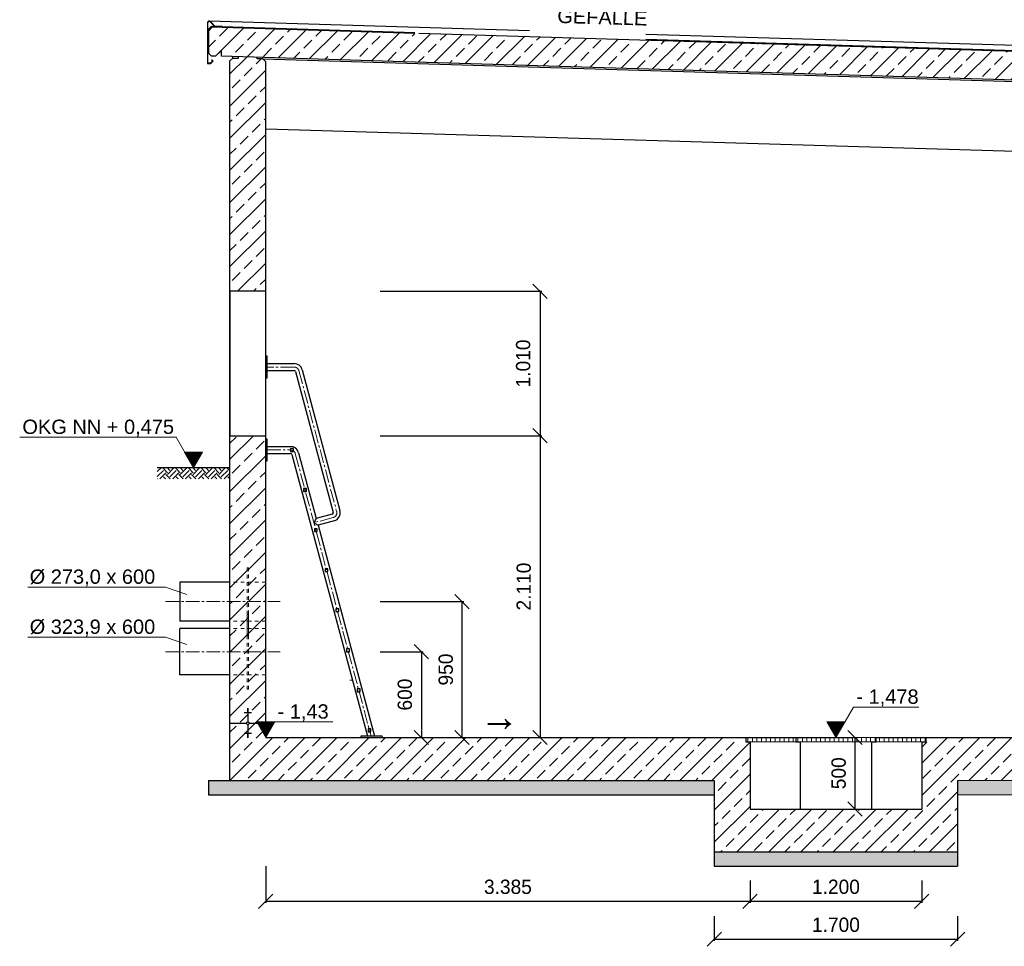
# Model space of a CAD drawing. Header units: millimetres. Extents: x -2065 to 128713, y -54195 to 32418.
# Tile 2 of 61: x -1469 to 5411, y -46287 to -39808. Entities that reach past the tile are written whole.
import ezdxf

# ---------------------------------------------------------------- set-up
doc = ezdxf.new("R2010")
doc.units = ezdxf.units.MM
doc.linetypes.add('JIS_02_1.0', pattern=[2, 1, -1])
doc.linetypes.add('MITTE2', pattern=[28.575, 19.05, -3.175, 3.175, -3.175])
doc.layers.add('Bemaßung', color=7, linetype='Continuous', lineweight=9)
for name, color, linetype in [('Beschriftung', 7, 'Continuous'), ('P-MU150AUSL', 7, 'Continuous'), ('P-MU200AUSL', 7, 'Continuous'), ('POL_Bema', 7, 'Continuous')]:
    doc.layers.add(name, color=color, linetype=linetype)
doc.styles.add('LBB3.5M1000', font='isocp.shx', dxfattribs={"height": 3.5})
doc.dimstyles.new('DIN', dxfattribs={"dimtxt": 2.5, "dimasz": 2.5, "dimexe": 1.25, "dimexo": 0.625, "dimtad": 1, "dimtih": 1, "dimdec": 4, "dimdsep": 46, "dimlunit": 6, "dimtxsty": 'Standard', "dimcen": 2.5, "dimadec": 0, "dimazin": 0, "dimtfac": 1, "dimtdec": 4, "dimtmove": 0, "dimatfit": 3, "dimfxl": 0, "dimtvp": 1, "dimtolj": 1, "dimtzin": 0, "dimarcsym": 0})

# ---------------------------------------------------------------- blocks, each defined once
blk = doc.blocks.new('_Oblique')
at = {"layer": 'POL_Bema', "color": 0, "lineweight": -2}
blk.add_line((-0.5, -0.5), (0.5, 0.5), dxfattribs=at)
blk = doc.blocks.new('*D33')
at = {"layer": 'Bemaßung', "color": 0, "lineweight": -2, "transparency": 16777216}
for p, q in [((250, -45726.7), (250, -45983.6)), ((3635, -45826.7), (3635, -45983.6)), ((250, -45971.1), (3635, -45971.1))]:
    blk.add_line(p, q, dxfattribs=at)
at = {"layer": 'DEFPOINTS', "color": 0, "transparency": 16777216}
for p in [(250, -45226.7), (3635, -45326.7), (3635, -45971.1)]:
    blk.add_point(p, dxfattribs=at)
at = {"layer": 'Bemaßung', "color": 0, "lineweight": -2, "transparency": 16777216, "xscale": 100, "yscale": 100, "zscale": 100, "rotation": 180}
blk.add_blockref('_Oblique', (250, -45971.1), dxfattribs=at)
at = {"layer": 'Bemaßung', "color": 0, "lineweight": -2, "transparency": 16777216, "xscale": 100, "yscale": 100, "zscale": 100}
blk.add_blockref('_Oblique', (3635, -45971.1), dxfattribs=at)
at = {"layer": 'Bemaßung', "color": 0, "transparency": 16777216, "insert": (1942.5, -45871.1), "char_height": 100, "attachment_point": 5}
blk.add_mtext('\\A1;3.385', dxfattribs=at)
blk = doc.blocks.new('*D34')
at = {"layer": 'Bemaßung', "color": 0, "lineweight": -2, "transparency": 16777216}
for p, q in [((3635, -45826.7), (3635, -45983.6)), ((4835, -45826.7), (4835, -45983.6)), ((3635, -45971.1), (4835, -45971.1))]:
    blk.add_line(p, q, dxfattribs=at)
at = {"layer": 'DEFPOINTS', "color": 0, "transparency": 16777216}
for p in [(3635, -45326.7), (4835, -45326.7), (4835, -45971.1)]:
    blk.add_point(p, dxfattribs=at)
at = {"layer": 'Bemaßung', "color": 0, "lineweight": -2, "transparency": 16777216, "xscale": 100, "yscale": 100, "zscale": 100, "rotation": 180}
blk.add_blockref('_Oblique', (3635, -45971.1), dxfattribs=at)
at = {"layer": 'Bemaßung', "color": 0, "lineweight": -2, "transparency": 16777216, "xscale": 100, "yscale": 100, "zscale": 100}
blk.add_blockref('_Oblique', (4835, -45971.1), dxfattribs=at)
at = {"layer": 'Bemaßung', "color": 0, "transparency": 16777216, "insert": (4235, -45871.1), "char_height": 100, "attachment_point": 5}
blk.add_mtext('\\A1;1.200', dxfattribs=at)
blk = doc.blocks.new('*D126')
at = {"layer": 'Bemaßung', "color": 0, "lineweight": -2, "transparency": 16777216}
for p, q in [((1050, -44226.7), (1350.3, -44226.7)), ((1337.8, -44226.7), (1337.8, -44826.7)), ((1150, -44826.7), (1350.3, -44826.7))]:
    blk.add_line(p, q, dxfattribs=at)
at = {"layer": 'DEFPOINTS', "color": 0, "transparency": 16777216}
for p in [(250, -44226.7), (350, -44826.7), (1337.8, -44826.7)]:
    blk.add_point(p, dxfattribs=at)
at = {"layer": 'Bemaßung', "color": 0, "lineweight": -2, "transparency": 16777216, "xscale": 100, "yscale": 100, "zscale": 100}
for p, rotation in [((1337.8, -44226.7), 90), ((1337.8, -44826.7), 270)]:
    blk.add_blockref('_Oblique', p, dxfattribs=dict(at, rotation=rotation))
at = {"layer": 'Bemaßung', "color": 0, "transparency": 16777216, "insert": (1222.6, -44526.7), "char_height": 100, "attachment_point": 5, "rotation": 90}
blk.add_mtext('\\A1;600', dxfattribs=at)
blk = doc.blocks.new('*D127')
at = {"layer": 'Bemaßung', "color": 0, "lineweight": -2, "transparency": 16777216}
for p, q in [((1050, -43876.7), (1634.1, -43876.7)), ((1621.6, -43876.7), (1621.6, -44826.7)), ((1150, -44826.7), (1634.1, -44826.7))]:
    blk.add_line(p, q, dxfattribs=at)
at = {"layer": 'DEFPOINTS', "color": 0, "transparency": 16777216}
for p in [(250, -43876.7), (350, -44826.7), (1621.6, -44826.7)]:
    blk.add_point(p, dxfattribs=at)
at = {"layer": 'Bemaßung', "color": 0, "lineweight": -2, "transparency": 16777216, "xscale": 100, "yscale": 100, "zscale": 100}
for p, rotation in [((1621.6, -43876.7), 90), ((1621.6, -44826.7), 270)]:
    blk.add_blockref('_Oblique', p, dxfattribs=dict(at, rotation=rotation))
at = {"layer": 'Bemaßung', "color": 0, "transparency": 16777216, "insert": (1508.7, -44351.7), "char_height": 100, "attachment_point": 5, "rotation": 90}
blk.add_mtext('\\A1;950', dxfattribs=at)
blk = doc.blocks.new('*D132')
at = {"layer": 'Bemaßung', "color": 0, "lineweight": -2, "transparency": 16777216}
for p, q in [((3385, -46076.7), (3385, -46249)), ((5085, -46076.7), (5085, -46249)), ((3385, -46236.5), (5085, -46236.5))]:
    blk.add_line(p, q, dxfattribs=at)
at = {"layer": 'DEFPOINTS', "color": 0, "transparency": 16777216}
for p in [(3385, -45626.7), (5085, -45626.7), (5085, -46236.5)]:
    blk.add_point(p, dxfattribs=at)
at = {"layer": 'Bemaßung', "color": 0, "lineweight": -2, "transparency": 16777216, "xscale": 100, "yscale": 100, "zscale": 100, "rotation": 180}
blk.add_blockref('_Oblique', (3385, -46236.5), dxfattribs=at)
at = {"layer": 'Bemaßung', "color": 0, "lineweight": -2, "transparency": 16777216, "xscale": 100, "yscale": 100, "zscale": 100}
blk.add_blockref('_Oblique', (5085, -46236.5), dxfattribs=at)
at = {"layer": 'Bemaßung', "color": 0, "transparency": 16777216, "insert": (4235, -46136.5), "char_height": 100, "attachment_point": 5}
blk.add_mtext('\\A1;1.700', dxfattribs=at)
blk = doc.blocks.new('*D169')
at = {"layer": 'Bemaßung', "color": 0, "lineweight": -2, "transparency": 16777216}
for p, q in [((1050, -42716.7), (2180.1, -42716.7)), ((2167.6, -42716.7), (2167.6, -44826.7)), ((1050, -44826.7), (2180.1, -44826.7))]:
    blk.add_line(p, q, dxfattribs=at)
at = {"layer": 'DEFPOINTS', "color": 0, "transparency": 16777216}
for p in [(250, -42716.7), (250, -44826.7), (2167.6, -44826.7)]:
    blk.add_point(p, dxfattribs=at)
at = {"layer": 'Bemaßung', "color": 0, "lineweight": -2, "transparency": 16777216, "xscale": 100, "yscale": 100, "zscale": 100}
for p, rotation in [((2167.6, -42716.7), 90), ((2167.6, -44826.7), 270)]:
    blk.add_blockref('_Oblique', p, dxfattribs=dict(at, rotation=rotation))
at = {"layer": 'Bemaßung', "color": 0, "transparency": 16777216, "insert": (2053.3, -43771.7), "char_height": 100, "attachment_point": 5, "rotation": 90}
blk.add_mtext('\\A1;2.110', dxfattribs=at)
blk = doc.blocks.new('*D168')
at = {"layer": 'Bemaßung', "color": 0, "lineweight": -2, "transparency": 16777216}
for p, q in [((1050, -41706.7), (2180.1, -41706.7)), ((2167.6, -41706.7), (2167.6, -42716.7)), ((1050, -42716.7), (2180.1, -42716.7))]:
    blk.add_line(p, q, dxfattribs=at)
at = {"layer": 'DEFPOINTS', "color": 0, "transparency": 16777216}
for p in [(250, -41706.7), (250, -42716.7), (2167.6, -42716.7)]:
    blk.add_point(p, dxfattribs=at)
at = {"layer": 'Bemaßung', "color": 0, "lineweight": -2, "transparency": 16777216, "xscale": 100, "yscale": 100, "zscale": 100}
for p, rotation in [((2167.6, -41706.7), 90), ((2167.6, -42716.7), 270)]:
    blk.add_blockref('_Oblique', p, dxfattribs=dict(at, rotation=rotation))
at = {"layer": 'Bemaßung', "color": 0, "transparency": 16777216, "insert": (2049.4, -42211.7), "char_height": 100, "attachment_point": 5, "rotation": 90}
blk.add_mtext('\\A1;1.010', dxfattribs=at)
blk = doc.blocks.new('*D210')
at = {"layer": 'Bemaßung', "color": 0, "lineweight": -2, "transparency": 16777216}
for p, q in [((3908.9, -44826.7), (4355.1, -44826.7)), ((4367.6, -44826.7), (4367.6, -45326.7)), ((3908.9, -45326.7), (4355.1, -45326.7))]:
    blk.add_line(p, q, dxfattribs=at)
at = {"layer": 'DEFPOINTS', "color": 0, "transparency": 16777216}
for p in [(4408.9, -44826.7), (4367.6, -45326.7), (4408.9, -45326.7)]:
    blk.add_point(p, dxfattribs=at)
at = {"layer": 'Bemaßung', "color": 0, "lineweight": -2, "transparency": 16777216, "xscale": 100, "yscale": 100, "zscale": 100}
for p, rotation in [((4367.6, -44826.7), 90), ((4367.6, -45326.7), 270)]:
    blk.add_blockref('_Oblique', p, dxfattribs=dict(at, rotation=rotation))
at = {"layer": 'Bemaßung', "color": 0, "transparency": 16777216, "insert": (4254, -45076.7), "char_height": 100, "attachment_point": 5, "rotation": 90}
blk.add_mtext('\\A1;500', dxfattribs=at)

msp = doc.modelspace()

# ---------------------------------------------------------------- hatches: boundary and pattern name
at = {"lineweight": 5}
h = msp.add_hatch(dxfattribs=at)
h.set_pattern_fill('ANSI33', color=256, scale=25)
h.set_pattern_definition([(45, (6100, -40148.82), (-112.2532, 112.2532), []), (45, (6212.25, -40148.82), (-112.2532, 112.2532), [79.375, -39.6875])])
h.paths.add_polyline_path([(10810.18276, -40390.48964), (10810.18276, -40350.48964), (10850.18276, -40391.68964), (10880.1243, -40392.58789), (10900.1153, -40373.18762), (10900.1153, -40212.44957), (10880.1243, -40191.84984), (-129.94154, -39861.54787), (-149.93255, -39880.94814), (-149.93255, -40041.68618), (-129.94154, -40062.28591)])
h = msp.add_hatch(dxfattribs=at)
h.set_pattern_fill('ANSI33', color=256, scale=25)
h.set_pattern_definition([(45, (5375, -42895.09), (-112.253, 112.253), []), (45, (5487.25, -42895.09), (-112.253, 112.253), [79.375, -39.6875])])
h.paths.add_polyline_path([(0, -41706.68416), (250, -41706.68416), (250, -40103.50456), (230.19175, -40083.09315), (190.20974, -40081.89369), (190.50947, -40071.90268), (60.45551, -40068.00106), (60.15578, -40077.99207), (20.17377, -40076.79261), (0, -40096.37024)])
h.paths.add_polyline_path([(250, -42716.68416), (0, -42716.68416), (0, -45126.68416), (3385, -45126.68416), (3385, -45626.68416), (5085, -45626.68416), (5085, -45126.68416), (10750, -45126.68416), (10750, -40418.79218), (10729.90102, -40398.08119), (10689.919, -40396.88173), (10690.21873, -40386.89072), (10560.16477, -40382.9891), (10559.86504, -40392.98011), (10519.88303, -40391.78065), (10500, -40411.07613), (10500, -44826.68416), (4865, -44826.68416), (4865, -44856.68416), (4835, -44856.68416), (4835, -45326.68416), (3635, -45326.68416), (3635, -44856.68416), (3605, -44856.68416), (3605, -44826.68416), (250, -44826.68416)])
h = msp.add_hatch(dxfattribs=at)
h.set_pattern_fill('EARTH', color=256, scale=10, angle=45)
h.set_pattern_definition([(45, (-17914.69, -18863.87), (7e-15, 89.80256), [63.5, -63.5]), (45, (-17931.53, -18847.03), (7e-15, 89.80256), [63.5, -63.5]), (45, (-17948.37, -18830.193), (7e-15, 89.80256), [63.5, -63.5]), (135, (-17948.37, -18818.97), (-89.80256, 7e-15), [63.5, -63.5]), (135, (-17931.53, -18802.13), (-89.80256, 7e-15), [63.5, -63.5]), (135, (-17914.69, -18785.29), (-89.80256, 7e-15), [63.5, -63.5])])
h.paths.add_polyline_path([(-507.69703, -42940.18416), (-3.42938, -42940.18416), (-3.42938, -43017.52722), (-507.69703, -43017.52722)])
at = {"layer": 'Beschriftung', "lineweight": 5}
h = msp.add_hatch(dxfattribs=at)
h.set_pattern_fill('LINE', color=256, scale=2)
h.set_pattern_definition([(0, (-503.8485, -10697.0384), (0, 6.35), [])])
h.paths.add_polyline_path([(-253.84851, -42940.18416), (-316.54208, -42831.59572), (-191.15495, -42831.59572)])
h = msp.add_hatch(dxfattribs=at)
h.set_pattern_fill('LINE', color=256, scale=2)
h.set_pattern_definition([(0, (0, -12583.5384), (0, 6.35), [])])
h.paths.add_polyline_path([(250, -44826.68416), (187.30644, -44718.09572), (312.69356, -44718.09572)])
h = msp.add_hatch(dxfattribs=at)
h.set_pattern_fill('LINE', color=256, scale=2)
h.set_pattern_definition([(0, (3985, -12583.5384), (0, 6.35), [])])
h.paths.add_polyline_path([(4235, -44826.68416), (4172.30644, -44718.09572), (4297.69356, -44718.09572)])
at = {"layer": 'Beschriftung', "lineweight": 18}
h = msp.add_hatch(dxfattribs=at)
h.set_pattern_fill('ANSI31', color=256, scale=10, angle=45)
h.set_pattern_definition([(90, (0, -12583.538), (-31.75, 5e-15), [])])
h.paths.add_polyline_path([(3606, -44856.68416), (4864, -44856.68416), (4864, -44826.68416), (3606, -44826.68416)])
at = {"layer": 'Beschriftung', "lineweight": 5}
h = msp.add_hatch(dxfattribs=at)
h.set_pattern_fill('BETON_UNBEWEHRT', color=256, scale=200, angle=90, pattern_type=2)
h.set_pattern_definition([(135, (2e-15, 35.355), (-35.35534, -35.35534), [25, -12.5])])
h.paths.add_polyline_path([(3385, -45126.68416), (-150, -45126.68416), (-150, -45226.68416), (3385, -45226.68416)])
h.paths.add_polyline_path([(5085, -45626.68416), (3385, -45626.68416), (3385, -45726.68416), (5085, -45726.68416)])
h.paths.add_polyline_path([(10900, -45126.68416), (5085, -45126.68416), (5085, -45226.68416), (10900, -45226.68416)])

# ---------------------------------------------------------------- linework, layer by layer
for p, q in [((-144.93308, -39817.43093), (2093.5, -39884.58392)), ((-154.93308, -39878.83353), (-131.90578, -39856.48669)), ((-129.94154, -39861.54787), (-149.93255, -39880.94814)), ((-149.93255, -39880.94814), (-149.93255, -40041.68618)), ((1292.99946, -39899.23385), (-131.90578, -39856.48669)), ((1292.99946, -39904.2361), (-129.94154, -39861.54787)), ((-54.91808, -39856.79542), (1292.99946, -39897.23295)), ((12329.94154, -40235.34436), (1319.99101, -39905.04584)), ((2906.5, -39908.97392), (12349.93255, -40192.2769)), ((2906.5, -39945.63797), (12349.93255, -40228.94094)), ((12349.93255, -40230.94184), (2906.5, -39947.63887)), ((-149.93255, -40041.68618), (-154.93308, -40041.68618)), ((-149.93255, -40041.68618), (-129.94154, -40062.28591)), ((-60, -40024.38416), (-100, -40063.18416)), ((-60, -40064.38416), (-60, -40024.38416)), ((-100, -40063.18416), (-129.94154, -40062.28591)), ((1292.99946, -40104.97414), (-60, -40064.38416)), ((20.17377, -40076.79261), (0, -40096.37024)), ((0, -45126.68416), (0, -40096.37024)), ((20.17377, -40076.79261), (20.4735, -40066.8016)), ((20.17377, -40076.79261), (60.15578, -40077.99207)), ((60.15578, -40077.99207), (60.45551, -40068.00106)), ((190.20974, -40081.89369), (190.50947, -40071.90268)), ((230.19175, -40083.09315), (190.20974, -40081.89369)), ((230.19175, -40083.09315), (230.49148, -40073.10214)), ((230.19175, -40083.09315), (10519.88303, -40391.78065)), ((250, -40103.50456), (230.19175, -40083.09315)), ((250, -44826.68416), (250, -40103.50456)), ((10934.52419, -40394.21988), (1294.99946, -40105.03414)), ((10500, -40881.18416), (250, -40573.68416)), ((-507.69703, -42940.18416), (0, -42940.18416)), ((150, -44655.19012), (100, -44655.19012)), ((130, -44627.03088), (120, -44627.03088)), ((130, -44630.55078), (120, -44630.55078)), ((130, -44634.07069), (120, -44634.07069)), ((130, -44637.59059), (120, -44637.59059)), ((130, -44641.1105), (120, -44641.1105)), ((130, -44644.6304), (120, -44644.6304)), ((130, -44648.15031), (120, -44648.15031)), ((130, -44651.67021), (120, -44651.67021)), ((125, -44626.68416), (125, -44716.33163)), ((0, -44726.68416), (114.64747, -44726.68416)), ((125, -44737.03669), (125, -44826.68416)), ((135.35253, -44726.68416), (250, -44726.68416)), ((150, -44798.1782), (100, -44798.1782)), ((130, -44801.6981), (120, -44801.6981)), ((130, -44805.21801), (120, -44805.21801)), ((130, -44808.73791), (120, -44808.73791)), ((130, -44812.25782), (120, -44812.25782)), ((130, -44815.77772), (120, -44815.77772)), ((130, -44819.29763), (120, -44819.29763)), ((130, -44822.81753), (120, -44822.81753)), ((130, -44826.33744), (120, -44826.33744)), ((250, -44826.68416), (3955, -44826.68416)), ((3605, -44826.68416), (3605, -44856.68416)), ((3605, -44856.68416), (3635, -44856.68416)), ((3635, -44856.68416), (3635, -45326.68416)), ((3955, -44826.68416), (3955, -44856.68416)), ((3955, -44856.68416), (3985, -44856.68416)), ((3985, -44856.68416), (3985, -45326.68416)), ((4485, -45326.68416), (4485, -44856.68416)), ((4485, -44856.68416), (4515, -44856.68416)), ((4515, -44826.68416), (10500, -44826.68416)), ((4515, -44856.68416), (4515, -44826.68416)), ((4835, -44856.68416), (4835, -45326.68416)), ((4835, -44856.68416), (4865, -44856.68416)), ((4865, -44856.68416), (4865, -44826.68416)), ((-150, -45126.68416), (3385, -45126.68416)), ((-150, -45126.68416), (-150, -45226.68416)), ((3385, -45126.68416), (3385, -45726.68416)), ((5085, -45126.68416), (5085, -45726.68416)), ((-150, -45226.68416), (3385, -45226.68416)), ((3635, -45326.68416), (4835, -45326.68416)), ((3385, -45626.68416), (5085, -45626.68416)), ((3385, -45726.68416), (5085, -45726.68416))]:
    msp.add_line(p, q)
at = {"linetype": 'MITTE2', "lineweight": 18, "ltscale": 5}
for p, q in [((448.79578, -42236.68416), (250, -42236.68416)), ((481.78215, -42261.99549), (745.6859, -43246.89768)), ((260, -42816.68416), (423.79578, -42816.68416)), ((456.78215, -42841.99549), (985.89838, -44816.68416)), ((721.5382, -43288.72272), (586.19925, -43324.98668)), ((-450, -43876.68416), (350, -43876.68416)), ((-450, -44226.68416), (350, -44226.68416))]:
    msp.add_line(p, q, dxfattribs=at)
at = {"linetype": 'JIS_02_1.0', "lineweight": 18, "ltscale": 25}
for p, q in [((250, -43740.18416), (0, -43740.18416)), ((120, -43964.73416), (120, -44488.63416)), ((130, -43964.73416), (120, -43964.73416)), ((130, -43964.73416), (130, -44488.63416)), ((250, -44013.18416), (0, -44013.18416)), ((250, -44064.73416), (0, -44064.73416)), ((250, -44388.63416), (0, -44388.63416)), ((130, -44488.63416), (120, -44488.63416))]:
    msp.add_line(p, q, dxfattribs=at)
at = {"lineweight": 18}
msp.add_line((855.9381, -44424.97419), (836.89753, -44426.65231), dxfattribs=at)
at = {"lineweight": 5}
for p, q in [((5085, -45126.68416), (10900, -45126.68416)), ((10900, -45226.68416), (5085, -45226.68416))]:
    msp.add_line(p, q, dxfattribs=at)
msp.add_lwpolyline([(-120.79095, -40097.99711), (-134.93308, -40112.13924), (-154.93308, -40112.13924), (-154.93308, -39829.43093, -0.679078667), (-137.65316, -39822.57508), (-104.95557, -39857.2952), (-54.97805, -39858.79452), (-54.91808, -39856.79542), (-104.06754, -39855.32094), (-136.19717, -39821.20391, 0.679078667), (-156.93308, -39829.43093), (-156.93308, -40114.13924), (-134.10466, -40114.13924), (-117.96252, -40097.99711), (-126.4478, -40089.51183), (-127.86202, -40090.92604)], format="xyb", close=True)
msp.add_lwpolyline([(0, -42716.68416), (250, -42716.68416), (250, -41706.68416), (0, -41706.68416)], close=True)
at = {"linetype": 'JIS_02_1.0', "lineweight": 18, "ltscale": 25}
msp.add_lwpolyline([(130, -44113.18416), (130, -43640.18416), (120, -43640.18416), (120, -44113.18416)], close=True, dxfattribs=at)
msp.add_circle((125, -44726.68416), 10.35253)
at = {"linetype": 'MITTE2', "lineweight": 18, "ltscale": 5}
for centre, start, end in [((448.79578, -42270.83416), 15, 90), ((423.79578, -42850.83416), 15, 90), ((712.69953, -43255.73635), 285, 15)]:
    msp.add_arc(centre, 34.15, start, end, dxfattribs=at)
at = {"layer": 'Beschriftung'}
for p, q in [((260, -42212.53416), (448.79578, -42212.53416)), ((260, -42260.83416), (448.79578, -42260.83416)), ((458.45504, -42268.24597), (722.35879, -43253.14816)), ((505.10926, -42255.74501), (769.01301, -43240.6472)), ((260, -42792.53416), (423.79578, -42792.53416)), ((260, -42840.83416), (423.79578, -42840.83416)), ((433.45504, -42848.24597), (960.89647, -44816.68416)), ((480.10926, -42835.74501), (603.27588, -43295.40909)), ((715.28772, -43265.39561), (603.27588, -43295.40909)), ((603.27588, -43295.40909), (586.19925, -43324.98668)), ((586.19925, -43324.98668), (615.77684, -43342.06331)), ((727.78868, -43312.04983), (615.77684, -43342.06331)), ((615.77684, -43342.06331), (1010.9003, -44816.68416))]:
    msp.add_line(p, q, dxfattribs=at)
at = {"layer": 'Beschriftung', "lineweight": 5}
for p, q in [((-376.38034, -42727.95281), (-1469.31579, -42727.95281)), ((-253.84851, -42940.18416), (-376.38034, -42727.95281)), ((-191.15495, -42831.59572), (-316.54208, -42831.59572)), ((-316.54208, -42831.59572), (-253.84851, -42940.18416)), ((-253.84851, -42940.18416), (-191.15495, -42831.59572)), ((-450, -43775.58002), (-1413.45181, -43775.58002)), ((-450, -43775.58002), (-301.96518, -43825.88128)), ((-450, -44125.58002), (-1413.45181, -44125.58002)), ((-450, -44125.58002), (-301.96518, -44175.88128)), ((4235, -44826.68416), (4357.53183, -44614.45281)), ((4357.53183, -44614.45281), (4814.13428, -44614.45281)), ((312.69356, -44718.09572), (187.30644, -44718.09572)), ((187.30644, -44718.09572), (250, -44826.68416)), ((250, -44826.68416), (312.69356, -44718.09572)), ((312.69356, -44718.09572), (718.27921, -44718.09572)), ((4297.69356, -44718.09572), (4172.30644, -44718.09572)), ((4172.30644, -44718.09572), (4235, -44826.68416))]:
    msp.add_line(p, q, dxfattribs=at)
at = {"layer": 'Beschriftung'}
for points in [[(250, -42311.68416), (260, -42311.68416), (260, -42161.68416), (250, -42161.68416)], [(250, -42891.68416), (260, -42891.68416), (260, -42741.68416), (250, -42741.68416)], [(423.79578, -42826.68416), (443.79578, -42826.68416), (443.79578, -42806.68416), (423.79578, -42806.68416)], [(515.02577, -43106.68416), (535.02577, -43106.68416), (535.02577, -43086.68416), (515.02577, -43086.68416)], [(590.05155, -43386.68416), (610.05155, -43386.68416), (610.05155, -43366.68416), (590.05155, -43366.68416)], [(665.07732, -43666.68416), (685.07732, -43666.68416), (685.07732, -43646.68416), (665.07732, -43646.68416)], [(740.1031, -43946.68416), (760.1031, -43946.68416), (760.1031, -43926.68416), (740.1031, -43926.68416)], [(815.12887, -44226.68416), (835.12887, -44226.68416), (835.12887, -44206.68416), (815.12887, -44206.68416)], [(890.15464, -44506.68416), (910.15464, -44506.68416), (910.15464, -44486.68416), (890.15464, -44486.68416)], [(965.18042, -44786.68416), (985.18042, -44786.68416), (985.18042, -44766.68416), (965.18042, -44766.68416)], [(913.57788, -44826.68416), (1063.57788, -44826.68416), (1063.57788, -44816.68416), (913.57788, -44816.68416)]]:
    msp.add_lwpolyline(points, close=True, dxfattribs=at)
at = {"layer": 'Beschriftung', "lineweight": 18}
msp.add_lwpolyline([(3606, -44856.68416), (4864, -44856.68416), (4864, -44826.68416), (3606, -44826.68416)], close=True, dxfattribs=at)
at = {"layer": 'Beschriftung'}
for centre, radius, start, end in [((448.79578, -42270.83416), 58.3, 15, 90), ((448.79578, -42270.83416), 10, 15, 90), ((423.79578, -42850.83416), 58.3, 15, 90), ((423.79578, -42850.83416), 10, 15, 90), ((712.69953, -43255.73635), 10, 285, 15), ((712.69953, -43255.73635), 58.3, 285, 15)]:
    msp.add_arc(centre, radius, start, end, dxfattribs=at)
at = {"layer": 'P-MU150AUSL', "linetype": 'Continuous', "ltscale": 10}
for p, q in [((0, -43740.18416), (-350, -43740.18416)), ((-350, -43740.18416), (-350, -44013.18416)), ((0, -44013.18416), (-350, -44013.18416))]:
    msp.add_line(p, q, dxfattribs=at)
at = {"layer": 'P-MU200AUSL', "ltscale": 100}
for p, q in [((0, -44064.73416), (-350, -44064.73416)), ((-350, -44388.63416), (-350, -44064.73416)), ((0, -44388.63416), (-350, -44388.63416))]:
    msp.add_line(p, q, dxfattribs=at)

# ---------------------------------------------------------------- texts
at = {"layer": 'Bemaßung', "insert": (2294.70812, -39564.31876), "char_height": 100, "attachment_point": 1, "rotation": 358.281641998, "style": 'LBB3.5M1000'}
msp.add_mtext_dynamic_manual_height_columns('{\\fArial|b0|i0|c0|p34;SLOPE 3%\\PGEFÄLLE }', width=1210.8096755, gutter_width=17.5, heights=[0], dxfattribs=at)
at = {"layer": 'Beschriftung', "attachment_point": 1, "style": 'LBB3.5M1000'}
for s, width, insert, char_height in [('{\\fArial|b0|i0|c0|p34;OKG NN + 0,475}', 1084.3058702, (-1450.4379, -42604.4876), 100), ('{\\fArial|b0|i0|c0|p34;%%C 273,0 x 600}', 884.5236077, (-1399.65776, -43652.1148), 100), ('{\\fArial|b0|i0|c0|p34;%%C 323,9 x 600}', 884.5236077, (-1399.65776, -44002.1148), 100), ('{\\fArial|b0|i0|c0|p34;- 1,478}', 884.5236077, (4377.73548, -44490.9876), 100), ('{\\fArial|b0|i0|c0|p34;- 1,43}', 884.5236077, (332.89722, -44594.63051), 100), ('{\\fArial|b0|i0|c0|p34;→}', 295.0734938, (1742.9565, -44580.39793), 200)]:
    msp.add_mtext_dynamic_manual_height_columns(s, width=width, gutter_width=17.5, heights=[0], dxfattribs=dict(at, insert=insert, char_height=char_height))

# ---------------------------------------------------------------- dimensions: what is measured, and where the dimension line sits
at = {"layer": 'Bemaßung'}
for base, p1, p2, override, picture, middle in [((2167.64133, -42716.68416), (250, -41706.68416), (250, -42716.68416), {"dimscale": 10, "dimtxt": 10, "dimasz": 10, "dimexo": 80, "dimgap": 5, "dimdec": 2, "dimblk1": 'Oblique', "dimblk2": 'Oblique', "dimsah": 1, "dimtdec": 2, "dimtmove": 2}, '*D168', (2049.41052, -42211.68416)), ((2167.64133, -44826.68416), (250, -42716.68416), (250, -44826.68416), {"dimscale": 10, "dimtxt": 10, "dimasz": 10, "dimexo": 80, "dimgap": 5, "dimdec": 2, "dimblk1": 'Oblique', "dimblk2": 'Oblique', "dimsah": 1, "dimtdec": 2, "dimtmove": 2}, '*D169', (2053.26096, -43771.68416)), ((1621.56238, -44826.68416), (250, -43876.68416), (350, -44826.68416), {"dimscale": 10, "dimtxt": 10, "dimasz": 10, "dimexo": 80, "dimgap": 5, "dimdec": 2, "dimblk1": 'Oblique', "dimblk2": 'Oblique', "dimsah": 1, "dimtdec": 2, "dimtmove": 2}, '*D127', (1508.71513, -44351.68416)), ((1337.84294, -44826.68416), (250, -44226.68416), (350, -44826.68416), {"dimscale": 10, "dimtxt": 10, "dimasz": 10, "dimexo": 80, "dimgap": 5, "dimdec": 2, "dimblk1": 'Oblique', "dimblk2": 'Oblique', "dimsah": 1, "dimtdec": 2, "dimtmove": 2}, '*D126', (1222.56694, -44526.68416)), ((4367.6139, -45326.68416), (4408.89411, -44826.68416), (4408.89411, -45326.68416), {"dimscale": 10, "dimtxt": 10, "dimasz": 10, "dimexo": 50, "dimgap": 5, "dimdec": 2, "dimblk1": 'Oblique', "dimblk2": 'Oblique', "dimsah": 1, "dimtdec": 2, "dimtmove": 2}, '*D210', (4254.03205, -45076.68416))]:
    dim = msp.add_linear_dim(base=base, p1=p1, p2=p2, angle=90, dimstyle='DIN', override=override, dxfattribs=at)
    dim.commit()
    dim.dimension.update_dxf_attribs({"geometry": picture, "text_midpoint": middle, "dimtype": 160})
for base, p1, p2, override, picture, middle in [((3635, -45971.12246), (250, -45226.68416), (3635, -45326.68416), {"dimscale": 10, "dimtxt": 10, "dimasz": 10, "dimexo": 50, "dimgap": 5, "dimdec": 2, "dimblk1": 'Oblique', "dimblk2": 'Oblique', "dimsah": 1, "dimtdec": 2, "dimtmove": 2}, '*D33', (1942.5, -45871.12246)), ((4835, -45971.12246), (3635, -45326.68416), (4835, -45326.68416), {"dimscale": 10, "dimtxt": 10, "dimasz": 10, "dimexo": 50, "dimgap": 5, "dimdec": 2, "dimblk1": 'Oblique', "dimblk2": 'Oblique', "dimsah": 1, "dimtdec": 2, "dimtmove": 2}, '*D34', (4235, -45871.12246)), ((5085, -46236.53443), (3385, -45626.68416), (5085, -45626.68416), {"dimscale": 10, "dimtxt": 10, "dimasz": 10, "dimexo": 45, "dimgap": 5, "dimdec": 2, "dimblk1": 'Oblique', "dimblk2": 'Oblique', "dimsah": 1, "dimtdec": 2, "dimtmove": 2}, '*D132', (4235, -46136.53443))]:
    dim = msp.add_linear_dim(base=base, p1=p1, p2=p2, dimstyle='DIN', override=override, dxfattribs=at)
    dim.commit()
    dim.dimension.update_dxf_attribs({"geometry": picture, "text_midpoint": middle})

doc.saveas('drawing.dxf')
